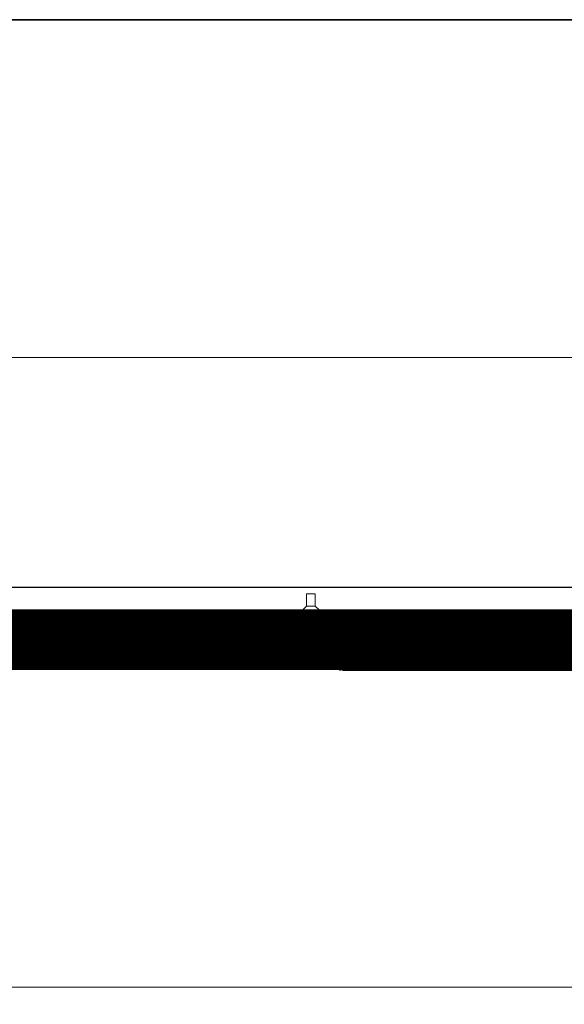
# Model space of a CAD drawing. Header units: millimetres. Extents: x 8 to 290, y 2 to 202.
# Tile 26 of 104: x 57 to 81, y 159 to 202. Entities that reach past the tile are written whole.
import ezdxf

# ---------------------------------------------------------------- set-up
doc = ezdxf.new("R2010")
doc.units = ezdxf.units.MM
doc.linetypes.add('HIDDEN', pattern=[1.905, 1.27, -0.635])
doc.styles.add('SLDTEXTSTYLE2', font='TXT', dxfattribs={"width": 0.605})
doc.dimstyles.new('SLDDIMSTYLE2', dxfattribs={"dimtxt": 2.568319, "dimasz": 3, "dimexe": 0, "dimexo": 0.0625, "dimgap": 0.64208, "dimtad": 1, "dimlfac": 20, "dimrnd": 1e-09, "dimzin": 12, "dimdsep": 46, "dimtxsty": 'SLDTEXTSTYLE2', "dimsah": 1, "dimcen": 0.09, "dimadec": 0, "dimazin": 3, "dimtfac": 1, "dimtofl": 0, "dimtmove": 0, "dimatfit": 3, "dimfxl": 1, "dimfrac": 2, "dimtolj": 1, "dimtzin": 12, "dimarcsym": 0})

# ---------------------------------------------------------------- blocks, each defined once
blk = doc.blocks.new('_D_2')
at = {"color": 7, "linetype": 'Continuous', "lineweight": 0}
blk.add_line((35.633, 159.579), (141.233, 159.579), dxfattribs=at)
at = {"color": 7, "linetype": 'Continuous', "lineweight": 18}
for points in [[(35.633, 159.579), (38.633, 158.829), (38.633, 160.329)], [(141.233, 159.579), (138.233, 160.329), (138.233, 158.829)]]:
    blk.add_solid(points, dxfattribs=at)
at = {"color": 7, "linetype": 'Continuous', "lineweight": 18, "insert": (84.513, 162.99), "char_height": 2.6458, "attachment_point": 1, "style": 'SLDTEXTSTYLE2'}
blk.add_mtext('2112', dxfattribs=at)
blk = doc.blocks.new('_D_3')
at = {"color": 7, "linetype": 'Continuous', "lineweight": 0}
for p, q in [((31.583, 178.011), (31.583, 188.011)), ((143.183, 178.011), (143.183, 188.011)), ((31.583, 187.011), (143.183, 187.011))]:
    blk.add_line(p, q, dxfattribs=at)
at = {"color": 7, "linetype": 'Continuous', "lineweight": 18}
for points in [[(31.583, 187.011), (34.583, 186.261), (34.583, 187.761)], [(143.183, 187.011), (140.183, 187.761), (140.183, 186.261)]]:
    blk.add_solid(points, dxfattribs=at)
at = {"color": 7, "linetype": 'Continuous', "lineweight": 18, "insert": (83.463, 190.421), "char_height": 2.6458, "attachment_point": 1, "style": 'SLDTEXTSTYLE2'}
blk.add_mtext('2232', dxfattribs=at)

msp = doc.modelspace()

# ---------------------------------------------------------------- linework, layer by layer
at = {"color": 7, "linetype": 'Continuous', "lineweight": 35}
msp.add_line((7.98707, 201.72938), (289.98707, 201.72938), dxfattribs=at)
at = {"color": 7, "linetype": 'Continuous', "lineweight": 25}
for p, q in [((31.58283, 177.01084), (106.18283, 177.01084)), ((31.58283, 176.01084), (106.18283, 176.01084)), ((34.13283, 175.98584), (103.55783, 175.98584)), ((34.13283, 175.97084), (103.55783, 175.97084)), ((34.13283, 175.96084), (103.55783, 175.96084)), ((34.13283, 175.95084), (103.55783, 175.95084)), ((34.13283, 175.89584), (103.55783, 175.89584)), ((35.38283, 175.88584), (103.55783, 175.88584)), ((35.51453, 175.84834), (103.55783, 175.84834)), ((35.53283, 175.83584), (103.55783, 175.83584)), ((35.54531, 175.82584), (103.55783, 175.82584)), ((35.55967, 175.81255), (103.55783, 175.81255)), ((35.57146, 175.79991), (103.55783, 175.79991)), ((35.58369, 175.78468), (103.55783, 175.78468)), ((35.5998, 175.76003), (103.55783, 175.76003)), ((35.60781, 175.74486), (103.55783, 175.74486)), ((35.61324, 175.73285), (103.55783, 175.73285)), ((35.61817, 175.72019), (103.55783, 175.72019)), ((35.62309, 175.70494), (103.55783, 175.70494)), ((35.62885, 175.6803), (103.55783, 175.6803)), ((35.63111, 175.66511), (103.55783, 175.66511)), ((35.63279, 175.64048), (103.55783, 175.64048)), ((35.63283, 175.62523), (103.55783, 175.62523)), ((35.63283, 175.60059), (103.55783, 175.60059)), ((35.63283, 175.5854), (103.55783, 175.5854)), ((35.63283, 175.56076), (103.55783, 175.56076)), ((35.63283, 175.54552), (103.55783, 175.54552)), ((35.63283, 175.52088), (103.55783, 175.52088)), ((35.63283, 175.50568), (103.55783, 175.50568)), ((35.63283, 175.48105), (103.55783, 175.48105)), ((35.63283, 175.46581), (103.55783, 175.46581)), ((35.63283, 175.44117), (103.55783, 175.44117)), ((35.63283, 175.42597), (103.55783, 175.42597)), ((35.63283, 175.40133), (103.55783, 175.40133)), ((35.63283, 175.3861), (103.55783, 175.3861)), ((35.63283, 175.36146), (103.55783, 175.36146)), ((35.63283, 175.34625), (103.55783, 175.34625)), ((35.63283, 175.32162), (103.55783, 175.32162)), ((35.63283, 175.30639), (103.55783, 175.30639)), ((35.63283, 175.28175), (103.55783, 175.28175)), ((35.63283, 175.26654), (103.55783, 175.26654)), ((35.63283, 175.2419), (103.55783, 175.2419)), ((35.63283, 175.22667), (103.55783, 175.22667)), ((35.63283, 175.20203), (103.55783, 175.20203)), ((35.63283, 175.18683), (103.55783, 175.18683)), ((35.63283, 175.16219), (103.55783, 175.16219)), ((35.63283, 175.14696), (103.55783, 175.14696)), ((35.63283, 175.12232), (103.55783, 175.12232)), ((35.63283, 175.10711), (103.55783, 175.10711)), ((35.63283, 175.08247), (103.55783, 175.08247)), ((35.63283, 175.06725), (103.55783, 175.06725)), ((35.63283, 175.04261), (103.55783, 175.04261)), ((35.63283, 175.0274), (103.55783, 175.0274)), ((35.63283, 175.00276), (99.88943, 175.00276)), ((35.63283, 174.98754), (99.88289, 174.98754)), ((35.63283, 174.9629), (99.88283, 174.9629)), ((35.63283, 174.94769), (99.88283, 174.94769)), ((35.63283, 174.92305), (99.88283, 174.92305)), ((35.63283, 174.90782), (99.88283, 174.90782)), ((35.63283, 174.88319), (99.88283, 174.88319)), ((35.63283, 174.86797), (99.88283, 174.86797)), ((35.63283, 174.84333), (99.88283, 174.84333)), ((35.63283, 174.82811), (99.88283, 174.82811)), ((35.63283, 174.80347), (99.88283, 174.80347)), ((35.63283, 174.78826), (99.88283, 174.78826)), ((35.63283, 174.76362), (99.88283, 174.76362)), ((35.63283, 174.7484), (99.88283, 174.7484)), ((35.63283, 174.72376), (99.88283, 174.72376)), ((35.63283, 174.70855), (99.88283, 174.70855)), ((35.63283, 174.68391), (99.88283, 174.68391)), ((35.63283, 174.66869), (99.88283, 174.66869)), ((35.63283, 174.64405), (99.88283, 174.64405)), ((35.63283, 174.62883), (99.88283, 174.62883)), ((35.63283, 174.60419), (99.88283, 174.60419)), ((35.63283, 174.58897), (99.88283, 174.58897)), ((35.63283, 174.56434), (99.88283, 174.56434)), ((35.63283, 174.54912), (99.88283, 174.54912)), ((35.63283, 174.52448), (99.88283, 174.52448)), ((35.63283, 174.50926), (99.88283, 174.50926)), ((35.63283, 174.48462), (99.88283, 174.48462)), ((35.63283, 174.46941), (99.88283, 174.46941)), ((35.63283, 174.44477), (99.88283, 174.44477)), ((35.63283, 174.42955), (99.88283, 174.42955)), ((35.63283, 174.40491), (99.88283, 174.40491)), ((35.63283, 174.38969), (99.88283, 174.38969)), ((35.63283, 174.36506), (99.88283, 174.36506)), ((35.63283, 174.34984), (99.88283, 174.34984)), ((35.63283, 174.3252), (99.88283, 174.3252)), ((35.63283, 174.30998), (99.88283, 174.30998)), ((35.63283, 174.28534), (99.88284, 174.28534)), ((35.63283, 174.27012), (99.88839, 174.27012)), ((35.63283, 174.24548), (103.55783, 174.24548)), ((35.63283, 174.23027), (103.55783, 174.23027)), ((35.63283, 174.20563), (103.55783, 174.20563)), ((35.63283, 174.19041), (103.55783, 174.19041)), ((35.63283, 174.16577), (103.55783, 174.16577)), ((35.63283, 174.15055), (103.55783, 174.15055)), ((35.63283, 174.12592), (103.55783, 174.12592)), ((35.63283, 174.1107), (103.55783, 174.1107)), ((35.63283, 174.08606), (103.55783, 174.08606)), ((35.63283, 174.07084), (103.55783, 174.07084)), ((35.63283, 174.0462), (103.55783, 174.0462)), ((35.63283, 174.03099), (103.55783, 174.03099)), ((35.63283, 174.00635), (103.55783, 174.00635)), ((35.63283, 173.99113), (103.55783, 173.99113)), ((35.63283, 173.96649), (103.55783, 173.96649)), ((35.63283, 173.95127), (103.55783, 173.95127)), ((35.63283, 173.92663), (103.55783, 173.92663)), ((35.63283, 173.91142), (103.55783, 173.91142)), ((35.63283, 173.88678), (103.55783, 173.88678)), ((35.63283, 173.87156), (103.55783, 173.87156)), ((35.63283, 173.84692), (103.55783, 173.84692)), ((35.63283, 173.8317), (103.55783, 173.8317)), ((35.63283, 173.80706), (103.55783, 173.80706)), ((35.63283, 173.79185), (103.55783, 173.79185)), ((35.63283, 173.76721), (103.55783, 173.76721)), ((35.63283, 173.75199), (103.55783, 173.75199)), ((35.63283, 173.72735), (103.55783, 173.72735)), ((35.63283, 173.71213), (103.55783, 173.71213)), ((35.63283, 173.6875), (103.55783, 173.6875)), ((35.63283, 173.67228), (103.55783, 173.67228)), ((35.63283, 173.64764), (103.55783, 173.64764)), ((35.63283, 173.63242), (103.55783, 173.63242)), ((35.63283, 173.60778), (103.55783, 173.60778)), ((35.63283, 173.59256), (103.55783, 173.59256)), ((35.63283, 173.56793), (103.55783, 173.56793)), ((35.63283, 173.55271), (103.55783, 173.55271)), ((35.63283, 173.52807), (103.55783, 173.52807)), ((35.63283, 173.51349), (103.55783, 173.51349)), ((35.63283, 173.48821), (103.55783, 173.48821)), ((35.63283, 173.47547), (103.55783, 173.47547)), ((35.63283, 173.43584), (103.55783, 173.43584)), ((71.22033, 173.43334), (71.22033, 173.43584)), ((71.30783, 173.43334), (71.22033, 173.43334)), ((71.30783, 173.39584), (71.22033, 173.39584)), ((71.30783, 173.43334), (71.30783, 173.43584)), ((71.30783, 173.41292), (71.30783, 173.43334)), ((71.30783, 173.41084), (71.30783, 173.41292)), ((71.30783, 173.38584), (71.30783, 173.41084)), ((71.30783, 173.41084), (137.80415, 173.41084)), ((71.30783, 173.38584), (137.76129, 173.38584))]:
    msp.add_line(p, q, dxfattribs=at)
at = {"color": 7, "linetype": 'HIDDEN', "lineweight": 18}
for p, q in [((70.12533, 176.71584), (69.74033, 176.71584)), ((69.74033, 176.71584), (69.74033, 176.17334)), ((70.12533, 176.17334), (70.12533, 176.71584)), ((34.13283, 176.00791), (103.55783, 176.00791)), ((34.13283, 176.00292), (103.55783, 176.00292)), ((34.13283, 175.99999), (103.55783, 175.99999)), ((34.13283, 175.98584), (103.55783, 175.98584)), ((103.55783, 175.97084), (34.13283, 175.97084)), ((103.55783, 175.95084), (34.13283, 175.95084)), ((34.13283, 175.94584), (103.55783, 175.94584)), ((34.13283, 175.93584), (103.55783, 175.93584)), ((34.13283, 175.91084), (103.55783, 175.91084)), ((103.55783, 175.89584), (34.13283, 175.89584)), ((69.74033, 176.17334), (69.57783, 176.01084)), ((69.70783, 176.01084), (69.70783, 175.81084)), ((70.12533, 176.17334), (69.74033, 176.17334)), ((70.28783, 176.01084), (70.12533, 176.17334)), ((70.15783, 175.81084), (70.15783, 176.01084)), ((71.22033, 175.93584), (71.22033, 173.89584)), ((71.22033, 175.92334), (71.22033, 175.75961)), ((71.30783, 175.92334), (71.22033, 175.92334)), ((71.30783, 175.94786), (71.30783, 175.96084)), ((140.73283, 175.95084), (71.30783, 175.95084)), ((71.30783, 175.92334), (71.30783, 175.94786)), ((140.73283, 175.92334), (71.30783, 175.92334)), ((71.30783, 175.75961), (71.30783, 175.92334)), ((140.73283, 175.92121), (71.30783, 175.92121)), ((140.73283, 175.90846), (71.30783, 175.90846)), ((103.55783, 175.84834), (34.13283, 175.84834)), ((34.13283, 175.84584), (103.55783, 175.84584)), ((34.13283, 175.82882), (103.55783, 175.82882)), ((34.13283, 175.82584), (103.55783, 175.82584)), ((103.55783, 175.81255), (34.13283, 175.81255)), ((34.13283, 175.81084), (103.55783, 175.81084)), ((34.13283, 175.80084), (103.55783, 175.80084)), ((103.55783, 175.78468), (34.13283, 175.78468)), ((103.55783, 175.74486), (34.13283, 175.74486)), ((34.13283, 175.73584), (103.13283, 175.73584)), ((103.55783, 175.73285), (34.13283, 175.73285)), ((103.55783, 175.70494), (34.13283, 175.70494)), ((103.55783, 175.66511), (34.13283, 175.66511)), ((103.55783, 175.62523), (34.13283, 175.62523)), ((103.55783, 175.5854), (34.13283, 175.5854)), ((103.55783, 175.54552), (34.13283, 175.54552)), ((103.55783, 175.50568), (34.13283, 175.50568)), ((103.55783, 175.46581), (34.13283, 175.46581)), ((71.13283, 175.87334), (71.13283, 175.79798)), ((71.13283, 175.7528), (71.13283, 175.79798)), ((71.13283, 175.63206), (71.22033, 175.63206)), ((71.13283, 175.63206), (71.22033, 175.63206)), ((71.13283, 174.97696), (71.13283, 175.63206)), ((71.22033, 175.75961), (71.30783, 175.75961)), ((71.22033, 175.66828), (71.22033, 175.72339)), ((71.30783, 175.72339), (71.22033, 175.72339)), ((71.22033, 175.63206), (71.22033, 175.66828)), ((71.22033, 175.66828), (71.30783, 175.66828)), ((71.22033, 175.63206), (71.22033, 175.66828)), ((71.22033, 174.97696), (71.22033, 175.63206)), ((71.30783, 175.63206), (71.22033, 175.63206)), ((140.73283, 175.88318), (71.30783, 175.88318)), ((140.73283, 175.8686), (71.30783, 175.8686)), ((140.73283, 175.84584), (71.30783, 175.84584)), ((140.73283, 175.84397), (71.30783, 175.84397)), ((71.30783, 175.82875), (140.73283, 175.82875)), ((140.73283, 175.82584), (71.30783, 175.82584)), ((140.73283, 175.80411), (71.30783, 175.80411)), ((103.55783, 175.80084), (71.30783, 175.80084)), ((71.30783, 175.78889), (140.73283, 175.78889)), ((140.73283, 175.76425), (71.30783, 175.76425)), ((71.30783, 175.76084), (71.73283, 175.76084)), ((71.30783, 175.72339), (71.30783, 175.75961)), ((71.30783, 175.74903), (140.73283, 175.74903)), ((140.73283, 175.74584), (71.30783, 175.74584)), ((71.30783, 175.74584), (103.73283, 175.74584)), ((140.73283, 175.7244), (71.30783, 175.7244)), ((71.30783, 175.66828), (71.30783, 175.72339)), ((71.30783, 175.70918), (140.73283, 175.70918)), ((71.30783, 175.68584), (71.73283, 175.68584)), ((140.73283, 175.68454), (71.30783, 175.68454)), ((107.417, 175.67084), (71.30783, 175.67084)), ((71.30783, 175.66932), (140.73283, 175.66932)), ((71.30783, 175.63206), (71.30783, 175.66828)), ((71.30783, 175.66084), (140.73283, 175.66084)), ((140.73283, 175.65084), (71.30783, 175.65084)), ((140.73283, 175.64468), (71.30783, 175.64468)), ((71.30783, 174.97696), (71.30783, 175.63206)), ((71.30783, 175.62947), (140.73283, 175.62947)), ((140.73283, 175.60483), (71.30783, 175.60483)), ((71.30783, 175.58961), (140.73283, 175.58961)), ((140.73283, 175.56497), (71.30783, 175.56497)), ((71.30783, 175.54975), (140.73283, 175.54975)), ((140.73283, 175.52511), (71.30783, 175.52511)), ((71.30783, 175.5099), (140.73283, 175.5099)), ((140.73283, 175.48526), (71.30783, 175.48526)), ((71.30783, 175.47004), (140.73283, 175.47004)), ((71.73283, 175.76084), (71.73283, 175.81084)), ((71.73283, 173.63584), (71.73283, 175.76084)), ((103.55783, 175.42597), (34.13283, 175.42597)), ((103.55783, 175.3861), (34.13283, 175.3861)), ((103.55783, 175.34625), (34.13283, 175.34625)), ((103.55783, 175.30639), (34.13283, 175.30639)), ((103.55783, 175.26654), (34.13283, 175.26654)), ((103.55783, 175.22667), (34.13283, 175.22667)), ((103.55783, 175.18683), (34.13283, 175.18683)), ((103.55783, 175.14696), (34.13283, 175.14696)), ((103.55783, 175.10711), (34.13283, 175.10711)), ((103.55783, 175.06725), (34.13283, 175.06725)), ((71.13283, 175.46084), (71.15783, 175.46084)), ((71.15783, 174.96084), (71.15783, 175.46084)), ((140.73283, 175.4454), (71.30783, 175.4454)), ((71.30783, 175.43018), (140.73283, 175.43018)), ((140.73283, 175.40554), (71.30783, 175.40554)), ((71.30783, 175.39033), (140.73283, 175.39033)), ((140.73283, 175.36569), (71.30783, 175.36569)), ((71.30783, 175.35047), (140.73283, 175.35047)), ((140.73283, 175.32583), (71.30783, 175.32583)), ((71.30783, 175.31061), (140.73283, 175.31061)), ((140.73283, 175.28598), (71.30783, 175.28598)), ((71.30783, 175.27076), (140.73283, 175.27076)), ((140.73283, 175.24612), (71.30783, 175.24612)), ((71.30783, 175.2309), (140.73283, 175.2309)), ((140.73283, 175.20626), (71.30783, 175.20626)), ((71.30783, 175.19104), (140.73283, 175.19104)), ((140.73283, 175.16641), (71.30783, 175.16641)), ((71.30783, 175.15119), (140.73283, 175.15119)), ((140.73283, 175.12655), (71.30783, 175.12655)), ((71.30783, 175.11133), (140.73283, 175.11133)), ((140.73283, 175.08669), (71.30783, 175.08669)), ((71.30783, 175.07148), (140.73283, 175.07148)), ((140.73283, 175.04684), (71.30783, 175.04684)), ((103.55783, 175.0274), (34.13283, 175.0274)), ((103.55783, 174.98754), (34.13283, 174.98754)), ((103.55783, 174.94769), (34.13283, 174.94769)), ((103.55783, 174.90782), (34.13283, 174.90782)), ((103.55783, 174.86797), (34.13283, 174.86797)), ((103.55783, 174.82811), (34.13283, 174.82811)), ((103.55783, 174.78826), (34.13283, 174.78826)), ((103.55783, 174.7484), (34.13283, 174.7484)), ((103.55783, 174.73584), (34.13283, 174.73584)), ((103.55783, 174.70855), (34.13283, 174.70855)), ((103.55783, 174.66869), (34.13283, 174.66869)), ((34.13283, 174.64584), (103.55783, 174.64584)), ((34.13283, 174.64285), (103.55783, 174.64285)), ((34.13283, 174.63584), (103.55783, 174.63584)), ((103.55783, 174.62883), (34.13283, 174.62883)), ((34.13283, 174.62584), (103.55783, 174.62584)), ((71.13283, 174.97696), (71.22033, 174.97696)), ((71.13283, 174.97696), (71.22033, 174.97696)), ((71.15783, 174.96084), (71.13283, 174.96084)), ((71.13283, 174.83739), (71.13283, 174.91446)), ((71.13283, 173.55834), (71.13283, 174.83739)), ((71.22033, 174.95821), (71.22033, 174.97696)), ((71.22033, 174.97696), (71.30783, 174.97696)), ((71.22033, 174.95821), (71.22033, 174.97696)), ((71.22033, 174.86954), (71.22033, 174.95821)), ((71.30783, 174.95821), (71.22033, 174.95821)), ((71.22033, 174.86954), (71.30783, 174.86954)), ((71.22033, 174.86954), (71.22033, 174.86049)), ((71.22033, 174.86954), (71.22033, 174.86049)), ((71.22033, 174.86049), (71.22033, 174.85079)), ((71.22033, 174.86049), (71.22033, 174.85079)), ((71.22033, 173.49584), (71.22033, 174.85079)), ((71.30783, 174.85079), (71.22033, 174.85079)), ((71.30783, 175.03162), (140.73283, 175.03162)), ((140.73283, 175.00698), (71.30783, 175.00698)), ((71.30783, 174.99176), (140.73283, 174.99176)), ((71.30783, 174.96084), (71.30783, 174.97696)), ((140.73283, 174.96712), (71.30783, 174.96712)), ((71.30783, 174.95084), (71.30783, 174.96084)), ((71.30783, 174.96084), (103.73283, 174.96084)), ((71.30783, 174.95191), (140.73283, 174.95191)), ((140.73283, 174.95084), (71.30783, 174.95084)), ((71.30783, 174.77084), (71.30783, 174.95084)), ((71.30783, 174.95084), (103.73283, 174.95084)), ((140.73283, 174.92727), (71.30783, 174.92727)), ((140.73283, 174.92084), (71.30783, 174.92084)), ((71.30783, 174.91205), (140.73283, 174.91205)), ((71.30783, 174.91084), (100.85783, 174.91084)), ((107.417, 174.90084), (71.30783, 174.90084)), ((140.73283, 174.88741), (71.30783, 174.88741)), ((71.30783, 174.87219), (140.73283, 174.87219)), ((140.73283, 174.87084), (71.30783, 174.87084)), ((71.30783, 174.86084), (140.73283, 174.86084)), ((140.73283, 174.84755), (71.30783, 174.84755)), ((71.30783, 174.83234), (140.73283, 174.83234)), ((140.73283, 174.8077), (71.30783, 174.8077)), ((71.30783, 174.79248), (140.73283, 174.79248)), ((140.73283, 174.77084), (71.30783, 174.77084)), ((71.30783, 174.76084), (71.30783, 174.77084)), ((71.30783, 174.77084), (103.73283, 174.77084)), ((140.73283, 174.76784), (71.30783, 174.76784)), ((71.30783, 173.49584), (71.30783, 174.76084)), ((71.30783, 174.76084), (103.73283, 174.76084)), ((140.73283, 174.75382), (71.30783, 174.75382)), ((71.30783, 174.75382), (103.73283, 174.75382)), ((71.30783, 174.75262), (140.73283, 174.75262)), ((140.73283, 174.75084), (71.30783, 174.75084)), ((140.73283, 174.72799), (71.30783, 174.72799)), ((71.30783, 174.71277), (140.73283, 174.71277)), ((140.73283, 174.68813), (71.30783, 174.68813)), ((71.30783, 174.67291), (140.73283, 174.67291)), ((71.30783, 174.66084), (103.73283, 174.66084)), ((140.73283, 174.64827), (71.30783, 174.64827)), ((71.30783, 174.63305), (140.73283, 174.63305)), ((140.73283, 174.60841), (71.30783, 174.60841)), ((103.55783, 174.58897), (34.13283, 174.58897)), ((103.55783, 174.54912), (34.13283, 174.54912)), ((34.13283, 174.53584), (103.55783, 174.53584)), ((34.13283, 174.52584), (103.55783, 174.52584)), ((103.55783, 174.50926), (34.13283, 174.50926)), ((34.13283, 174.49584), (103.55783, 174.49584)), ((34.13283, 174.48584), (103.55783, 174.48584)), ((34.13283, 174.47584), (103.55783, 174.47584)), ((103.55783, 174.46941), (34.13283, 174.46941)), ((34.13283, 174.44584), (103.55783, 174.44584)), ((34.13283, 174.43584), (103.55783, 174.43584)), ((103.55783, 174.42955), (34.13283, 174.42955)), ((103.55783, 174.38969), (34.13283, 174.38969)), ((103.55783, 174.34984), (34.13283, 174.34984)), ((103.55783, 174.30998), (34.13283, 174.30998)), ((103.55783, 174.27012), (34.13283, 174.27012)), ((103.55783, 174.23027), (34.13283, 174.23027)), ((103.55783, 174.19041), (34.13283, 174.19041)), ((71.30783, 174.5932), (140.73283, 174.5932)), ((140.73283, 174.56856), (71.30783, 174.56856)), ((71.30783, 174.55334), (140.73283, 174.55334)), ((140.73283, 174.5287), (71.30783, 174.5287)), ((71.30783, 174.51349), (140.73283, 174.51349)), ((140.73283, 174.48885), (71.30783, 174.48885)), ((71.30783, 174.47363), (140.73283, 174.47363)), ((140.73283, 174.44899), (71.30783, 174.44899)), ((71.30783, 174.43378), (140.73283, 174.43378)), ((140.73283, 174.40914), (71.30783, 174.40914)), ((71.30783, 174.39391), (140.73283, 174.39391)), ((140.73283, 174.36927), (71.30783, 174.36927)), ((71.30783, 174.35406), (140.73283, 174.35406)), ((140.73283, 174.32942), (71.30783, 174.32942)), ((71.30783, 174.3142), (140.73283, 174.3142)), ((140.73283, 174.28956), (71.30783, 174.28956)), ((71.30783, 174.27435), (140.73283, 174.27435)), ((140.73283, 174.24971), (71.30783, 174.24971)), ((71.30783, 174.23449), (140.73283, 174.23449)), ((140.73283, 174.20985), (71.30783, 174.20985)), ((71.30783, 174.19464), (140.73283, 174.19464)), ((103.55783, 174.15055), (34.13283, 174.15055)), ((103.55783, 174.1107), (34.13283, 174.1107)), ((103.55783, 174.07084), (34.13283, 174.07084)), ((103.55783, 174.03099), (34.13283, 174.03099)), ((103.55783, 173.99113), (34.13283, 173.99113)), ((103.55783, 173.95127), (34.13283, 173.95127)), ((103.55783, 173.91142), (34.13283, 173.91142)), ((103.55783, 173.87156), (34.13283, 173.87156)), ((103.55783, 173.8317), (34.13283, 173.8317)), ((103.55783, 173.79185), (34.13283, 173.79185)), ((103.55783, 173.75199), (34.13283, 173.75199)), ((71.22033, 173.59584), (71.22033, 173.89584)), ((71.22033, 173.89584), (71.30783, 173.89584)), ((140.73283, 174.17), (71.30783, 174.17)), ((71.30783, 174.15477), (140.73283, 174.15477)), ((140.73283, 174.13013), (71.30783, 174.13013)), ((71.30783, 174.11493), (140.73283, 174.11493)), ((137.90455, 174.09029), (71.30783, 174.09029)), ((71.30783, 174.07506), (140.73283, 174.07506)), ((140.73283, 174.05042), (71.30783, 174.05042)), ((71.30783, 174.03522), (140.73283, 174.03522)), ((140.73283, 174.01058), (71.30783, 174.01058)), ((71.30783, 173.99534), (140.73283, 173.99534)), ((140.73283, 173.97071), (71.30783, 173.97071)), ((71.30783, 173.9555), (140.73283, 173.9555)), ((140.73283, 173.93086), (71.30783, 173.93086)), ((71.30783, 173.91563), (140.73283, 173.91563)), ((140.73283, 173.89099), (71.30783, 173.89099)), ((71.30783, 173.87579), (140.73283, 173.87579)), ((140.73283, 173.85115), (71.30783, 173.85115)), ((71.30783, 173.83591), (140.73283, 173.83591)), ((140.73283, 173.81128), (71.30783, 173.81128)), ((71.30783, 173.79608), (140.73283, 173.79608)), ((140.73283, 173.77144), (71.30783, 173.77144)), ((71.30783, 173.7562), (140.73283, 173.7562)), ((34.13283, 173.74584), (103.55783, 173.74584)), ((34.13283, 173.73584), (103.55783, 173.73584)), ((34.13283, 173.72584), (103.55783, 173.72584)), ((103.55783, 173.71213), (34.13283, 173.71213)), ((103.55783, 173.67228), (34.13283, 173.67228)), ((34.13283, 173.66084), (103.13283, 173.66084)), ((34.13283, 173.65084), (103.55783, 173.65084)), ((103.55783, 173.63242), (34.13283, 173.63242)), ((34.13283, 173.59584), (103.55783, 173.59584)), ((71.22033, 173.59584), (34.13283, 173.59584)), ((103.55783, 173.59256), (34.13283, 173.59256)), ((34.13283, 173.58584), (103.55783, 173.58584)), ((34.13283, 173.57084), (103.55783, 173.57084)), ((34.13283, 173.56084), (103.55783, 173.56084)), ((103.55783, 173.55271), (34.13283, 173.55271)), ((34.13283, 173.55084), (103.55783, 173.55084)), ((103.55783, 173.52807), (34.13283, 173.52807)), ((103.55783, 173.51349), (34.13283, 173.51349)), ((103.55783, 173.48821), (34.13283, 173.48821)), ((103.55783, 173.47547), (34.13283, 173.47547)), ((34.13283, 173.47334), (103.55783, 173.47334)), ((34.13283, 173.46084), (103.55783, 173.46084)), ((71.30783, 173.46084), (34.13283, 173.46084)), ((34.13283, 173.44584), (103.55783, 173.44584)), ((69.70783, 173.58584), (69.70783, 173.43584)), ((70.15783, 173.43584), (70.15783, 173.58584)), ((71.13283, 173.55834), (71.13283, 173.54389)), ((71.18597, 173.40287), (71.17686, 173.4074)), ((71.22033, 173.39584), (71.22033, 173.59584)), ((71.22033, 173.59584), (71.30783, 173.59584)), ((71.22033, 173.49584), (71.30783, 173.49584)), ((71.22033, 173.43334), (71.22033, 173.47084)), ((71.30783, 173.47084), (71.22033, 173.47084)), ((71.22033, 173.43584), (71.22033, 173.47084)), ((71.30783, 173.43334), (71.22033, 173.43334)), ((140.73283, 173.73156), (71.30783, 173.73156)), ((71.30783, 173.71637), (140.73283, 173.71637)), ((71.73283, 173.71084), (71.30783, 173.71084)), ((140.73283, 173.69173), (71.30783, 173.69173)), ((71.30783, 173.67648), (140.73283, 173.67648)), ((140.73283, 173.66383), (71.30783, 173.66383)), ((140.73283, 173.65182), (71.30783, 173.65182)), ((71.30783, 173.63664), (140.73283, 173.63664)), ((71.73283, 173.63584), (71.30783, 173.63584)), ((140.73283, 173.61199), (71.30783, 173.61199)), ((71.30783, 173.59676), (140.73283, 173.59676)), ((140.73283, 173.59584), (71.30783, 173.59584)), ((103.55783, 173.59584), (71.30783, 173.59584)), ((103.13283, 173.59584), (71.30783, 173.59584)), ((140.73283, 173.58412), (71.30783, 173.58412)), ((140.73283, 173.57084), (71.30783, 173.57084)), ((140.73283, 173.56785), (71.30783, 173.56785)), ((71.30783, 173.56785), (103.73283, 173.56785)), ((140.73283, 173.55084), (71.30783, 173.55084)), ((71.30783, 173.55084), (103.73283, 173.55084)), ((140.73283, 173.54834), (71.30783, 173.54834)), ((71.30783, 173.51084), (140.73283, 173.51084)), ((140.73283, 173.50084), (71.30783, 173.50084)), ((71.30783, 173.47826), (71.30783, 173.49584)), ((108.13658, 173.48584), (71.30783, 173.48584)), ((71.30783, 173.48584), (103.72349, 173.48584)), ((71.30783, 173.46084), (71.30783, 173.47826)), ((71.30783, 173.43584), (71.30783, 173.46084)), ((71.30783, 173.46084), (103.70805, 173.46084)), ((140.73283, 173.45084), (71.30783, 173.45084)), ((71.30783, 173.45084), (103.69291, 173.45084)), ((140.73283, 173.44584), (71.30783, 173.44584)), ((140.73283, 173.42584), (71.30783, 173.42584)), ((137.33658, 173.41084), (71.30783, 173.41084)), ((140.73283, 173.39669), (71.30783, 173.39669)), ((140.73283, 173.39376), (71.30783, 173.39376)), ((140.73283, 173.38877), (71.30783, 173.38877)), ((71.73283, 173.58584), (71.73283, 173.63584))]:
    msp.add_line(p, q, dxfattribs=at)
at = {"color": 7, "linetype": 'HIDDEN', "lineweight": 18, "flags": 128}
msp.add_lwpolyline([(71.13283, 174.91446), (71.13451, 174.923), (71.13949, 174.9312), (71.14758, 174.93877), (71.15846, 174.9454), (71.17172, 174.95084), (71.18685, 174.95488), (71.20326, 174.95737), (71.22033, 174.95821)], dxfattribs=at)
msp.add_lwpolyline([(71.13283, 174.91446), (71.13451, 174.923), (71.13949, 174.9312), (71.14758, 174.93877), (71.15846, 174.9454), (71.17172, 174.95084), (71.18685, 174.95488), (71.20326, 174.95737), (71.22033, 174.95821)], dxfattribs=at)
at = {"color": 7, "linetype": 'HIDDEN', "lineweight": 18}
for centre, radius, start, end in [((71.21887, 175.75432), 0.08605, 181.010185, 270.97576), ((71.22033, 173.55834), 0.0875, 180, 202.724768), ((71.22033, 173.55834), 0.0875, 210.308452, 248.429813)]:
    msp.add_arc(centre, radius, start, end, dxfattribs=at)
for centre, end_param in [((71.22033, 173.84389), 3.14159403), ((71.22033, 173.54389), 3.14159265)]:
    msp.add_ellipse(centre, major_axis=(0.0875, 0), ratio=0.5936331, start_param=1.57079633, end_param=end_param, dxfattribs=at)
for points, knots in [([(71.13283, 175.87334), (71.13395, 175.88485), (71.13615, 175.90747), (71.15111, 175.92607), (71.15846, 175.93521)], [0, 0, 0, 0, 0.50869986, 1, 1, 1, 1]), ([(71.13283, 175.87334), (71.13392, 175.88153), (71.13605, 175.89754), (71.15111, 175.91098), (71.15846, 175.91753)], [0, 0, 0, 0, 0.51214535, 1, 1, 1, 1]), ([(71.15846, 175.90869), (71.15111, 175.90347), (71.13615, 175.89284), (71.13395, 175.87991), (71.13283, 175.87334)], [0, 0, 0, 0, 0.49130014, 1, 1, 1, 1]), ([(71.22033, 175.96084), (71.21463, 175.96051), (71.20308, 175.95986), (71.18664, 175.95462), (71.1712, 175.9466), (71.16281, 175.93909), (71.15846, 175.93521)], [0, 0, 0, 0, 0.24186, 0.48978104, 0.73593004, 1, 1, 1, 1]), ([(71.22033, 175.93584), (71.21462, 175.9356), (71.20302, 175.93513), (71.18655, 175.93137), (71.17111, 175.92561), (71.16279, 175.9203), (71.15846, 175.91753)], [0, 0, 0, 0, 0.23846626, 0.48451783, 0.73154727, 1, 1, 1, 1]), ([(71.22033, 175.93584), (71.21462, 175.9356), (71.20302, 175.93513), (71.18655, 175.93137), (71.17111, 175.92561), (71.16279, 175.9203), (71.15846, 175.91753)], [0, 0, 0, 0, 0.238466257, 0.484517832, 0.731547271, 1, 1, 1, 1]), ([(71.22033, 175.92334), (71.21463, 175.92315), (71.20308, 175.92277), (71.18664, 175.91979), (71.1712, 175.91519), (71.16281, 175.91091), (71.15846, 175.90869)], [0, 0, 0, 0, 0.24184496, 0.48978089, 0.73591193, 1, 1, 1, 1]), ([(71.22033, 175.92334), (71.21463, 175.92315), (71.20308, 175.92277), (71.18664, 175.91979), (71.1712, 175.91519), (71.16281, 175.91091), (71.15846, 175.90869)], [0, 0, 0, 0, 0.24184496, 0.48978089, 0.73591193, 1, 1, 1, 1]), ([(71.15846, 175.74524), (71.15111, 175.753), (71.13625, 175.76869), (71.13398, 175.78814), (71.13283, 175.79798)], [0, 0, 0, 0, 0.494388, 1, 1, 1, 1]), ([(71.13283, 175.79798), (71.13398, 175.79292), (71.13625, 175.78291), (71.15111, 175.77484), (71.15846, 175.77085)], [0, 0, 0, 0, 0.505612, 1, 1, 1, 1]), ([(71.13283, 175.79798), (71.13398, 175.79292), (71.13625, 175.78291), (71.15111, 175.77484), (71.15846, 175.77085)], [0, 0, 0, 0, 0.505611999, 1, 1, 1, 1]), ([(71.15846, 175.74524), (71.15111, 175.753), (71.13625, 175.76869), (71.13398, 175.78814), (71.13283, 175.79798)], [0, 0, 0, 0, 0.494388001, 1, 1, 1, 1]), ([(71.13283, 175.63206), (71.13283, 175.64533), (71.13283, 175.67262), (71.13283, 175.70945), (71.13283, 175.73868), (71.13283, 175.74818), (71.13283, 175.7528)], [0, 0, 0, 0, 0.24318544, 0.5, 0.75681456, 1, 1, 1, 1]), ([(71.15846, 175.77085), (71.16282, 175.76914), (71.17128, 175.76583), (71.18671, 175.76232), (71.20312, 175.76004), (71.21463, 175.75975), (71.22033, 175.75961)], [0, 0, 0, 0, 0.26066751, 0.50615909, 0.75553433, 1, 1, 1, 1]), ([(71.15846, 175.77085), (71.16282, 175.76914), (71.17128, 175.76583), (71.18671, 175.76232), (71.20312, 175.76004), (71.21463, 175.75975), (71.22033, 175.75961)], [0, 0, 0, 0, 0.260667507, 0.506159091, 0.755534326, 1, 1, 1, 1]), ([(71.15846, 175.74524), (71.16282, 175.74192), (71.17128, 175.73547), (71.18671, 175.72867), (71.20312, 175.72422), (71.21463, 175.72366), (71.22033, 175.72339)], [0, 0, 0, 0, 0.26068579, 0.50615913, 0.75556607, 1, 1, 1, 1]), ([(71.15846, 175.74524), (71.16282, 175.74192), (71.17128, 175.73547), (71.18671, 175.72867), (71.20312, 175.72422), (71.21463, 175.72366), (71.22033, 175.72339)], [0, 0, 0, 0, 0.26068579, 0.50615913, 0.75556607, 1, 1, 1, 1]), ([(71.13283, 174.83739), (71.13402, 174.84165), (71.13639, 174.85014), (71.15111, 174.8568), (71.15846, 174.86012)], [0, 0, 0, 0, 0.50077791, 1, 1, 1, 1]), ([(71.13283, 174.83739), (71.13402, 174.84165), (71.13639, 174.85014), (71.15111, 174.8568), (71.15846, 174.86012)], [0, 0, 0, 0, 0.500777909, 1, 1, 1, 1]), ([(71.22033, 174.86954), (71.2092, 174.8691), (71.19222, 174.86842), (71.17173, 174.86444), (71.16292, 174.86158), (71.15846, 174.86012)], [0, 0, 0, 0, 0.48442116, 0.73851067, 1, 1, 1, 1]), ([(71.22033, 174.86954), (71.2092, 174.8691), (71.19222, 174.86842), (71.17173, 174.86444), (71.16292, 174.86158), (71.15846, 174.86012)], [0, 0, 0, 0, 0.48442116, 0.73851067, 1, 1, 1, 1]), ([(71.15846, 174.84686), (71.16292, 174.84747), (71.17173, 174.84865), (71.19222, 174.85029), (71.2092, 174.85059), (71.22033, 174.85079)], [0, 0, 0, 0, 0.26148933, 0.51557884, 1, 1, 1, 1]), ([(71.15846, 174.84686), (71.16292, 174.84747), (71.17173, 174.84865), (71.19222, 174.85029), (71.2092, 174.85059), (71.22033, 174.85079)], [0, 0, 0, 0, 0.26148933, 0.51557884, 1, 1, 1, 1]), ([(71.13283, 173.55834), (71.13392, 173.55014), (71.13605, 173.53413), (71.15111, 173.5207), (71.15846, 173.51414)], [0, 0, 0, 0, 0.51214535, 1, 1, 1, 1]), ([(71.15846, 173.49646), (71.15111, 173.50564), (71.13605, 173.52445), (71.13392, 173.54686), (71.13283, 173.55834)], [0, 0, 0, 0, 0.48785465, 1, 1, 1, 1]), ([(71.13283, 173.48334), (71.13283, 173.49379), (71.13283, 173.51514), (71.13283, 173.53928), (71.13283, 173.55538), (71.13283, 173.55736), (71.13283, 173.55834)], [0, 0, 0, 0, 0.2446759, 0.5, 0.7553241, 1, 1, 1, 1]), ([(71.13283, 173.48334), (71.13392, 173.47559), (71.1354, 173.46498), (71.14476, 173.4527), (71.15491, 173.44476), (71.16891, 173.43906), (71.18473, 173.43549), (71.20161, 173.43368), (71.21429, 173.43345), (71.22033, 173.43334)], [0, 0, 0, 0, 0.2416037, 0.33129432, 0.48200637, 0.62449666, 0.73133878, 0.87189912, 1, 1, 1, 1]), ([(71.15846, 173.42146), (71.15124, 173.43055), (71.13948, 173.44537), (71.13354, 173.46778), (71.13302, 173.47915), (71.13283, 173.48334)], [0, 0, 0, 0, 0.500844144, 0.816296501, 1, 1, 1, 1]), ([(71.13283, 173.48334), (71.13403, 173.47551), (71.13633, 173.46057), (71.14623, 173.44476), (71.15448, 173.43719), (71.15595, 173.43584)], [0, 0, 0, 0, 0.474700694, 0.906174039, 1, 1, 1, 1]), ([(71.13283, 173.48334), (71.13391, 173.47559), (71.1354, 173.46498), (71.14477, 173.45271), (71.15487, 173.44472), (71.16903, 173.43919), (71.17928, 173.43645), (71.18454, 173.43589), (71.18504, 173.43584)], [0, 0, 0, 0, 0.32543811, 0.44625061, 0.64925845, 0.84119165, 0.98510707, 1, 1, 1, 1]), ([(71.19606, 173.40361), (71.19605, 173.40358), (71.19603, 173.4034), (71.19571, 173.40319), (71.19487, 173.40288), (71.19306, 173.40283), (71.18492, 173.40393), (71.17201, 173.40986), (71.15678, 173.422), (71.14959, 173.43218), (71.1456, 173.43783)], [0, 0, 0, 0, 0.00289185, 0.01578032, 0.03055906, 0.06785176, 0.11752946, 0.44933576, 0.69419933, 1, 1, 1, 1]), ([(71.22033, 173.49584), (71.21462, 173.49607), (71.20302, 173.49655), (71.18655, 173.5003), (71.17111, 173.50607), (71.16279, 173.51138), (71.15846, 173.51414)], [0, 0, 0, 0, 0.23845145, 0.48451797, 0.73154734, 1, 1, 1, 1]), ([(71.22033, 173.49584), (71.21462, 173.49607), (71.20302, 173.49655), (71.18655, 173.5003), (71.17111, 173.50607), (71.16279, 173.51138), (71.15846, 173.51414)], [0, 0, 0, 0, 0.238451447, 0.484517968, 0.731547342, 1, 1, 1, 1]), ([(71.15846, 173.49646), (71.16279, 173.49259), (71.17111, 173.48514), (71.18655, 173.47709), (71.20302, 173.47182), (71.21462, 173.47116), (71.22033, 173.47084)], [0, 0, 0, 0, 0.26847058, 0.51548238, 0.76154798, 1, 1, 1, 1])]:
    msp.add_open_spline(points, degree=3, knots=knots, dxfattribs=at)
for points in [[(71.22033, 175.96084), (71.22033, 175.9607), (71.22033, 175.96042), (71.22033, 175.95818), (71.22033, 175.95477), (71.22033, 175.95149), (71.22033, 175.94985)], [(71.22033, 175.93584), (71.22033, 175.93747), (71.22033, 175.94075), (71.22033, 175.94546), (71.22033, 175.94985), (71.22033, 175.95229), (71.22033, 175.95351)], [(71.22033, 175.93584), (71.22033, 175.93747), (71.22033, 175.94075), (71.22033, 175.94546), (71.22033, 175.94985), (71.22033, 175.95229), (71.22033, 175.95351)], [(71.22033, 175.94985), (71.22033, 175.94802), (71.22033, 175.94435), (71.22033, 175.93777), (71.22033, 175.9307), (71.22033, 175.92579), (71.22033, 175.92334)], [(71.22033, 175.94985), (71.22033, 175.94802), (71.22033, 175.94435), (71.22033, 175.93777), (71.22033, 175.9307), (71.22033, 175.92579), (71.22033, 175.92334)], [(71.22033, 175.75961), (71.22033, 175.75549), (71.22033, 175.74724), (71.22033, 175.74027), (71.22033, 175.73678)], [(71.22033, 175.75961), (71.22033, 175.75549), (71.22033, 175.74724), (71.22033, 175.74027), (71.22033, 175.73678)], [(71.22033, 175.73678), (71.22033, 175.73372), (71.22033, 175.7276), (71.22033, 175.72479), (71.22033, 175.72339)], [(71.22033, 175.73678), (71.22033, 175.73372), (71.22033, 175.7276), (71.22033, 175.72479), (71.22033, 175.72339)], [(71.13283, 174.91446), (71.13283, 174.92433), (71.13283, 174.94406), (71.13283, 174.96599), (71.13283, 174.97696)], [(71.22033, 173.49584), (71.22033, 173.4942), (71.22033, 173.49093), (71.22033, 173.48622), (71.22033, 173.48183), (71.22033, 173.47938), (71.22033, 173.47816)], [(71.22033, 173.49584), (71.22033, 173.4942), (71.22033, 173.49093), (71.22033, 173.48622), (71.22033, 173.48183), (71.22033, 173.47938), (71.22033, 173.47816)], [(71.22033, 173.47816), (71.22033, 173.47707), (71.22033, 173.47488), (71.22033, 173.47261), (71.22033, 173.47111), (71.22033, 173.47093), (71.22033, 173.47084)], [(71.22033, 173.43334), (71.22033, 173.43088), (71.22033, 173.42597), (71.22033, 173.41891), (71.22033, 173.41232), (71.22033, 173.40865), (71.22033, 173.40682)]]:
    msp.add_open_spline(points, degree=3, dxfattribs=at)
at = {"color": 7, "linetype": 'Continuous', "lineweight": 25}
for points, knots in [([(71.15595, 173.43584), (71.16013, 173.43158), (71.16878, 173.42274), (71.18275, 173.41369), (71.19182, 173.40798), (71.19463, 173.40586), (71.19556, 173.40494), (71.19598, 173.40438), (71.19616, 173.40392), (71.19609, 173.4037), (71.19606, 173.40361)], [0, 0, 0, 0, 0.36531007, 0.75819313, 0.89006431, 0.93667811, 0.95569636, 0.97253377, 0.98815217, 1, 1, 1, 1]), ([(71.15846, 173.42146), (71.16697, 173.41458), (71.18014, 173.40392), (71.20255, 173.39691), (71.21455, 173.39619), (71.22033, 173.39584)], [0, 0, 0, 0, 0.48606569, 0.75236922, 1, 1, 1, 1]), ([(71.18504, 173.43584), (71.19073, 173.43508), (71.20204, 173.43358), (71.21426, 173.43342), (71.22033, 173.43334)], [0, 0, 0, 0, 0.5027232, 1, 1, 1, 1])]:
    msp.add_open_spline(points, degree=3, knots=knots, dxfattribs=at)
for points in [[(71.22033, 173.43334), (71.22033, 173.43088), (71.22033, 173.42597), (71.22033, 173.41891), (71.22033, 173.41232), (71.22033, 173.40865), (71.22033, 173.40682)], [(71.22033, 173.40682), (71.22033, 173.40518), (71.22033, 173.40191), (71.22033, 173.3985), (71.22033, 173.39625), (71.22033, 173.39598), (71.22033, 173.39584)]]:
    msp.add_open_spline(points, degree=3, dxfattribs=at)

# ---------------------------------------------------------------- dimensions: what is measured, and where the dimension line sits
at = {"color": 7, "linetype": 'Continuous', "lineweight": 18}
for base, p1, p2, picture, middle in [((143.18283, 187.01084), (31.58283, 177.01084), (143.18283, 177.01084), '_D_3', (87.38283, 187.01084)), ((141.23283, 159.57894), (35.63283, 175.63584), (141.23283, 175.63584), '_D_2', (88.43283, 159.57894))]:
    dim = msp.add_linear_dim(base=base, p1=p1, p2=p2, dimstyle='SLDDIMSTYLE2', dxfattribs=at)
    dim.commit()
    dim.dimension.update_dxf_attribs({"geometry": picture, "text_midpoint": middle, "dimtype": 160})

doc.saveas('drawing.dxf')
